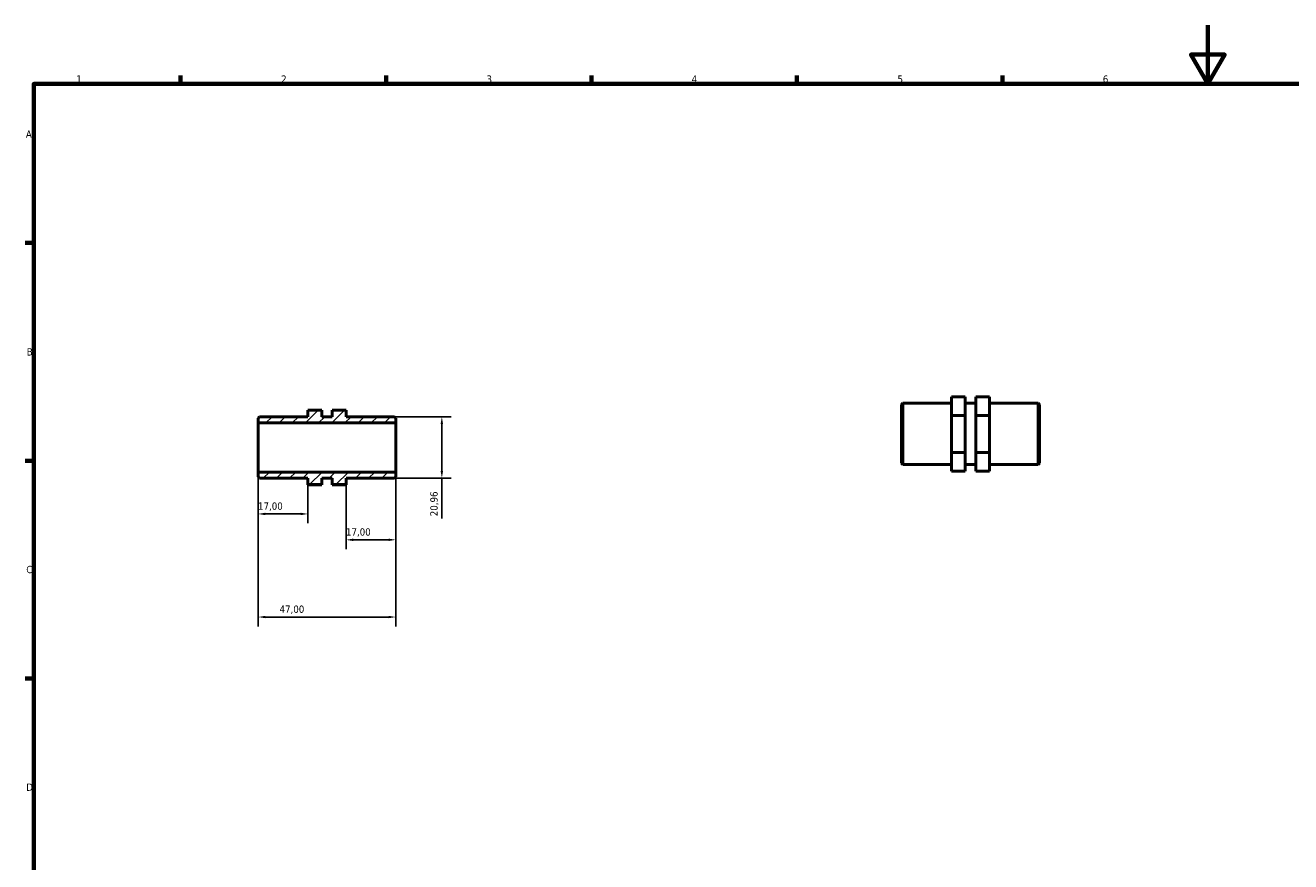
# Model space of a CAD drawing. Header units: millimetres. Extents: x 0 to 898, y 0 to 594.
# Tile 2 of 3: x 17 to 449, y 309 to 594. Entities that reach past the tile are written whole.
import ezdxf

# ---------------------------------------------------------------- set-up
doc = ezdxf.new("R2010")
doc.units = ezdxf.units.MM
for name, color, linetype, lineweight in [('Border (ISO)', 7, 'Continuous', 70), ('Dimension (ISO)', 7, 'Continuous', 25), ('Hatch (ISO)', 7, 'Continuous', 18), ('Visible (ISO)', 7, 'Continuous', 50)]:
    doc.layers.add(name, color=color, linetype=linetype, lineweight=lineweight)
doc.styles.add('Note Text (ISO)', font='tahoma.ttf')
doc.dimstyles.new('Default (ISO)', dxfattribs={"dimtxt": 2.5, "dimasz": 2.5, "dimexe": 3.175, "dimexo": 0, "dimgap": 0.762, "dimtad": 1, "dimrnd": 1e-08, "dimzin": 0, "dimtxsty": 'Note Text (ISO)', "dimcen": 0.09, "dimdle": 10, "dimclrd": 256, "dimclre": 256, "dimclrt": 232, "dimazin": 0, "dimtfac": 1.40208, "dimtmove": 0, "dimatfit": 3, "dimfxl": 1, "dimtolj": 1, "dimtzin": 0, "dimlwd": -1, "dimlwe": -1, "dimarcsym": 0})

# ---------------------------------------------------------------- blocks, each defined once
blk = doc.blocks.new('Borders Default Border')
at = {"layer": 'Border (ISO)'}
for p, q in [((70.08, 574), (70.08, 576.9)), ((140.17, 574), (140.17, 576.9)), ((210.25, 574), (210.25, 576.9)), ((280.33, 574), (280.33, 576.9)), ((350.42, 574), (350.42, 576.9)), ((20, 519.75), (17.1, 519.75)), ((20, 445.5), (17.1, 445.5)), ((20, 371.25), (17.1, 371.25))]:
    blk.add_line(p, q, dxfattribs=at)
at = {"layer": 'Border (ISO)', "flags": 128}
for points in [[(420.5, 594), (420.5, 574), (414.73, 584), (426.27, 584), (420.5, 574)], [(20, 20), (20, 574), (821, 574), (821, 20), (20, 20)]]:
    blk.add_lwpolyline(points, dxfattribs=at)
at = {"layer": 'Border (ISO)', "color": 232, "true_color": 0xca0064, "char_height": 2.5, "attachment_point": 7, "style": 'Note Text (ISO)'}
for s, insert in [('1', (34.48, 574.4)), ('2', (104.37, 574.4)), ('3', (174.43, 574.35)), ('4', (244.42, 574.4)), ('5', (314.64, 574.35)), ('6', (384.66, 574.35)), ('A', (17.29, 555.62)), ('B', (17.59, 481.37)), ('C', (17.43, 407.08)), ('D', (17.43, 332.88))]:
    blk.add_mtext(s, dxfattribs=dict(at, insert=insert))
blk = doc.blocks.new('*D7')
at = {"layer": 'Defpoints', "color": 0, "transparency": 16777216}
for p in [(143.5, 441.63), (126.5, 437.33), (126.5, 418.5)]:
    blk.add_point(p, dxfattribs=at)
at = {"layer": 'Dimension (ISO)', "transparency": 16777216}
for p, q in [((143.5, 441.63), (143.5, 415.33)), ((126.5, 437.33), (126.5, 415.33)), ((141, 418.5), (129, 418.5))]:
    blk.add_line(p, q, dxfattribs=at)
for points in [[(129, 418.92), (129, 418.09), (126.5, 418.5)], [(141, 418.92), (141, 418.09), (143.5, 418.5)]]:
    blk.add_solid(points, dxfattribs=at)
at = {"layer": 'Dimension (ISO)', "color": 232, "true_color": 0xca0064, "transparency": 16777216, "insert": (126.48, 422.44), "char_height": 2.5, "attachment_point": 1, "style": 'Note Text (ISO)'}
blk.add_mtext('\\A1;17,00', dxfattribs=at)
blk = doc.blocks.new('*D8')
at = {"layer": 'Defpoints', "color": 0, "transparency": 16777216}
for p in [(96.5, 441.63), (113.5, 437.33), (96.5, 427.33)]:
    blk.add_point(p, dxfattribs=at)
at = {"layer": 'Dimension (ISO)', "transparency": 16777216}
for p, q in [((96.5, 441.63), (96.5, 424.16)), ((113.5, 437.33), (113.5, 424.16)), ((111, 427.33), (99, 427.33))]:
    blk.add_line(p, q, dxfattribs=at)
for points in [[(99, 427.75), (99, 426.91), (96.5, 427.33)], [(111, 427.75), (111, 426.91), (113.5, 427.33)]]:
    blk.add_solid(points, dxfattribs=at)
at = {"layer": 'Dimension (ISO)', "color": 232, "true_color": 0xca0064, "transparency": 16777216, "insert": (96.48, 431.26), "char_height": 2.5, "attachment_point": 1, "style": 'Note Text (ISO)'}
blk.add_mtext('\\A1;17,00', dxfattribs=at)
blk = doc.blocks.new('*D9')
at = {"layer": 'Defpoints', "color": 0, "transparency": 16777216}
for p in [(143.03, 460.49), (143.03, 439.53), (159.19, 439.53)]:
    blk.add_point(p, dxfattribs=at)
at = {"layer": 'Dimension (ISO)', "transparency": 16777216}
for p, q in [((143.03, 460.49), (162.36, 460.49)), ((159.19, 457.99), (159.19, 442.03)), ((143.03, 439.53), (162.36, 439.53)), ((159.19, 439.53), (159.19, 425.79))]:
    blk.add_line(p, q, dxfattribs=at)
for points in [[(158.77, 457.99), (159.61, 457.99), (159.19, 460.49)], [(158.77, 442.03), (159.61, 442.03), (159.19, 439.53)]]:
    blk.add_solid(points, dxfattribs=at)
at = {"layer": 'Dimension (ISO)', "color": 232, "true_color": 0xca0064, "transparency": 16777216, "insert": (155.25, 426.55), "char_height": 2.5, "attachment_point": 1, "rotation": 90, "style": 'Note Text (ISO)'}
blk.add_mtext('\\A1;20,96', dxfattribs=at)
blk = doc.blocks.new('*D11')
at = {"layer": 'Defpoints', "color": 0, "transparency": 16777216}
for p in [(96.5, 441.63), (143.5, 441.63), (96.5, 392.17)]:
    blk.add_point(p, dxfattribs=at)
at = {"layer": 'Dimension (ISO)', "transparency": 16777216}
for p, q in [((96.5, 441.63), (96.5, 388.99)), ((143.5, 441.63), (143.5, 388.99)), ((141, 392.17), (99, 392.17))]:
    blk.add_line(p, q, dxfattribs=at)
for points in [[(99, 392.58), (99, 391.75), (96.5, 392.17)], [(141, 392.58), (141, 391.75), (143.5, 392.17)]]:
    blk.add_solid(points, dxfattribs=at)
at = {"layer": 'Dimension (ISO)', "color": 232, "true_color": 0xca0064, "transparency": 16777216, "insert": (103.83, 396.1), "char_height": 2.5, "attachment_point": 1, "style": 'Note Text (ISO)'}
blk.add_mtext('\\A1;47,00', dxfattribs=at)

msp = doc.modelspace()

# ---------------------------------------------------------------- hatches: boundary and pattern name
at = {"layer": 'Hatch (ISO)'}
h = msp.add_hatch(dxfattribs=at)
h.set_pattern_fill('ANSI31', color=256, scale=25.4, style=0)
h.set_pattern_definition([(45, (0, 0), (-2.245064, 2.245064), [])])
h.paths.add_polyline_path([(96.5, 440.003), (96.97, 439.533), (113.5, 439.533), (113.5, 437.33), (118.2, 437.33), (118.2, 439.533), (121.8, 439.533), (121.8, 437.33), (126.5, 437.33), (126.5, 439.533), (143.03, 439.533), (143.5, 440.003), (143.5, 441.629), (96.5, 441.629)])
h.paths.add_polyline_path([(96.97, 460.488), (96.5, 460.018), (96.5, 458.393), (143.5, 458.393), (143.5, 460.018), (143.03, 460.488), (126.5, 460.488), (126.5, 462.691), (121.8, 462.691), (121.8, 460.488), (118.2, 460.488), (118.2, 462.691), (113.5, 462.691), (113.5, 460.488)])

# ---------------------------------------------------------------- linework, layer by layer
at = {"layer": 'Visible (ISO)'}
for p, q in [((333.031, 467.321), (337.731, 467.321)), ((333.031, 460.938), (333.031, 467.321)), ((337.731, 467.321), (337.731, 460.938)), ((346.031, 467.321), (341.331, 467.321)), ((341.331, 467.321), (341.331, 460.938)), ((346.031, 460.938), (346.031, 467.321)), ((118.2, 462.691), (113.5, 462.691)), ((113.5, 462.691), (113.5, 460.488)), ((118.2, 460.488), (118.2, 462.691)), ((126.5, 462.691), (121.8, 462.691)), ((121.8, 462.691), (121.8, 460.488)), ((126.5, 460.488), (126.5, 462.691)), ((316.031, 464.627), (316.501, 465.097)), ((316.031, 444.612), (316.031, 464.627)), ((316.501, 465.097), (316.501, 444.142)), ((316.501, 465.097), (333.031, 465.097)), ((337.731, 465.097), (341.331, 465.097)), ((346.031, 465.097), (362.561, 465.097)), ((362.561, 444.142), (362.561, 465.097)), ((363.031, 464.627), (362.561, 465.097)), ((363.031, 464.627), (363.031, 444.612)), ((96.97, 460.488), (96.5, 460.018)), ((96.5, 460.018), (96.5, 458.393)), ((96.5, 458.393), (143.5, 458.393)), ((96.5, 441.629), (96.5, 458.393)), ((113.5, 460.488), (96.97, 460.488)), ((121.8, 460.488), (118.2, 460.488)), ((143.03, 460.488), (126.5, 460.488)), ((143.5, 460.018), (143.03, 460.488)), ((143.5, 458.393), (143.5, 460.018)), ((143.5, 441.629), (143.5, 458.393)), ((333.031, 460.938), (337.731, 460.938)), ((333.031, 448.237), (333.031, 460.938)), ((337.731, 460.938), (337.731, 448.237)), ((341.331, 460.938), (341.331, 448.237)), ((346.031, 460.938), (341.331, 460.938)), ((346.031, 448.237), (346.031, 460.938)), ((316.031, 444.612), (316.501, 444.142)), ((333.031, 448.237), (337.731, 448.237)), ((333.031, 441.918), (333.031, 448.237)), ((337.731, 448.237), (337.731, 441.918)), ((346.031, 448.237), (341.331, 448.237)), ((341.331, 448.237), (341.331, 441.918)), ((346.031, 441.918), (346.031, 448.237)), ((363.031, 444.612), (362.561, 444.142)), ((143.5, 441.629), (96.5, 441.629)), ((96.5, 441.629), (96.5, 440.003)), ((143.5, 440.003), (143.5, 441.629)), ((316.501, 444.142), (333.031, 444.142)), ((333.031, 441.918), (337.731, 441.918)), ((337.731, 444.142), (341.331, 444.142)), ((346.031, 441.918), (341.331, 441.918)), ((346.031, 444.142), (362.561, 444.142)), ((96.5, 440.003), (96.97, 439.533)), ((96.97, 439.533), (113.5, 439.533)), ((113.5, 439.533), (113.5, 437.33)), ((113.5, 437.33), (118.2, 437.33)), ((113.5, 437.309), (113.5, 437.33)), ((113.5, 437.309), (118.2, 437.309)), ((118.2, 437.33), (118.2, 439.533)), ((118.2, 439.533), (121.8, 439.533)), ((118.2, 437.33), (118.2, 437.309)), ((121.8, 439.533), (121.8, 437.33)), ((121.8, 437.33), (126.5, 437.33)), ((121.8, 437.33), (121.8, 437.309)), ((126.5, 437.309), (121.8, 437.309)), ((126.5, 437.33), (126.5, 439.533)), ((126.5, 439.533), (143.03, 439.533)), ((126.5, 437.309), (126.5, 437.33)), ((143.03, 439.533), (143.5, 440.003))]:
    msp.add_line(p, q, dxfattribs=at)

# ---------------------------------------------------------------- block references
msp.add_blockref('Borders Default Border', (0, 0))

# ---------------------------------------------------------------- dimensions: what is measured, and where the dimension line sits
at = {"layer": 'Dimension (ISO)'}
for base, p1, p2, angle, override, picture, middle in [((159.189167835, 439.53319138), (143.03, 460.48819138), (143.03, 439.53319138), 270, {"dimdec": 2, "dimtp": 0, "dimtm": 0, "dimtdec": 2, "dimtofl": 0, "dimatfit": 2}, '*D9', (159.189167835, 430.68119138)), ((96.5, 427.33), (113.5, 437.33), (96.5, 441.629), 180, {"dimdec": 2, "dimtp": 0, "dimtm": 0, "dimtdec": 2, "dimtofl": 0, "dimatfit": 1}, '*D8', (100.5, 427.33)), ((96.5, 392.165), (143.5, 441.629), (96.5, 441.629), 180, {"dimdec": 2, "dimtp": 0, "dimtm": 0, "dimtdec": 2, "dimtofl": 0, "dimatfit": 1}, '*D11', (108, 392.165)), ((126.5, 418.503), (143.5, 441.629), (126.5, 437.33), 180, {"dimdec": 2, "dimtp": 0, "dimtm": 0, "dimtdec": 2, "dimtofl": 0, "dimatfit": 1}, '*D7', (130.5, 418.503))]:
    dim = msp.add_linear_dim(base=base, p1=p1, p2=p2, angle=angle, dimstyle='Default (ISO)', override=override, dxfattribs=at)
    dim.commit()
    dim.dimension.update_dxf_attribs({"geometry": picture, "text_midpoint": middle, "dimtype": 160})

doc.saveas('drawing.dxf')
